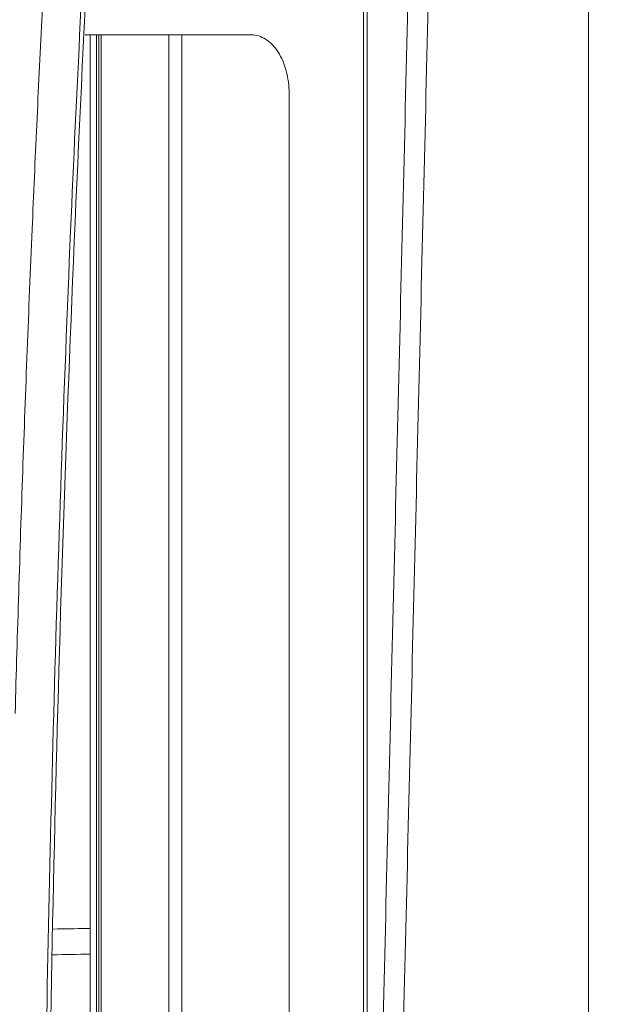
# Model space of a CAD drawing. Header units: millimetres. Extents: x 0 to 594, y 0 to 420.
# Tile 140 of 256: x 203 to 209, y 329 to 339. Entities that reach past the tile are written whole.
import ezdxf

# ---------------------------------------------------------------- set-up
doc = ezdxf.new("R2010")
doc.units = ezdxf.units.MM
doc.layers.add('1', color=7, linetype='Continuous', true_color=0xffffff)
doc.styles.add('Arial Unicode MS', font='txt')
doc.dimstyles.get("Standard").update_dxf_attribs({"dimtxt": 0.18, "dimasz": 0.18, "dimexe": 0.18, "dimexo": 0.0625, "dimgap": 0.09, "dimtad": 0, "dimtih": 1, "dimtoh": 1, "dimdec": 4, "dimzin": 0, "dimdsep": 46, "dimtxsty": 'Standard', "dimcen": 0.09, "dimadec": 0, "dimazin": 0, "dimtfac": 1, "dimtdec": 4, "dimtofl": 0, "dimtmove": 0, "dimatfit": 3, "dimfxl": 0, "dimtolj": 1, "dimtzin": 0, "dimarcsym": 0})

# ---------------------------------------------------------------- blocks, each defined once
blk = doc.blocks.new('_U2')
at = {"layer": '1', "color": 18, "lineweight": 13}
for p, q in [((142.301, 334.479), (142.301, 394.797)), ((368.28, 363.039), (368.28, 394.797)), ((142.301, 392.797), (235.419, 392.797)), ((368.28, 392.797), (275.162, 392.797))]:
    blk.add_line(p, q, dxfattribs=at)
at = {"layer": '1', "color": 18}
for points in [[(142.301, 392.797), (145.801, 393.735), (145.801, 391.859)], [(368.28, 392.797), (364.78, 391.859), (364.78, 393.735)]]:
    blk.add_solid(points, dxfattribs=at)
at = {"layer": '1', "color": 18, "linetype": 'Continuous', "lineweight": 13, "char_height": 2.5, "attachment_point": 7, "line_spacing_factor": 1.047437, "style": 'Arial Unicode MS'}
for s, insert in [('\\fArial Unicode MS|b0|i0;\\W1.0000;4.5', (237.052, 390.919)), ('\\fArial Unicode MS|b0|i0;\\W1.0000; LIFT POINT SPAN', (244.157, 390.919))]:
    blk.add_mtext(s, dxfattribs=dict(at, insert=insert))

msp = doc.modelspace()

# ---------------------------------------------------------------- linework, layer by layer
at = {"layer": '1', "color": 155, "linetype": 'Continuous', "lineweight": 18}
for p, q in [((206.732, 303.366), (206.732, 340.183)), ((203.889, 338.678), (203.889, 327.191))]:
    msp.add_line(p, q, dxfattribs=at)
at = {"layer": '1', "color": 155, "linetype": 'Continuous', "lineweight": 13}
for p, q in [((203.954, 327.191), (203.954, 338.679)), ((204, 338.679), (204, 327.191)), ((204.696, 327.191), (204.696, 338.679)), ((204.829, 338.678), (204.829, 327.191))]:
    msp.add_line(p, q, dxfattribs=at)
at = {"layer": '1', "color": 155, "linetype": 'Continuous', "lineweight": 18}
for points, knots in [([(203.292, 336.68), (203.307, 337.038), (203.323, 337.396), (203.356, 338.112), (203.373, 338.469), (203.409, 339.185), (203.428, 339.542), (203.467, 340.258), (203.487, 340.615), (203.508, 340.973)], [0, 0, 0, 0, 0.25, 0.25, 0.5, 0.5, 0.75, 0.75, 1, 1, 1, 1]), ([(203.903, 302.591), (203.82, 304.022), (203.748, 305.458), (203.616, 308.542), (203.559, 310.199), (203.468, 313.508), (203.434, 315.163), (203.39, 318.469), (203.379, 320.122), (203.379, 323.427), (203.39, 325.08), (203.434, 328.386), (203.468, 330.04), (203.559, 333.35), (203.616, 335.007), (203.748, 338.091), (203.82, 339.526), (203.903, 340.958)], [0, 0, 0, 0, 0.111426, 0.111426, 0.24093, 0.24093, 0.37044, 0.37044, 0.499956, 0.499956, 0.629478, 0.629478, 0.759006, 0.759006, 0.888541, 0.888541, 1, 1, 1, 1]), ([(203.945, 302.594), (203.823, 304.729), (203.623, 308.993), (203.457, 315.389), (203.402, 321.776), (203.457, 328.162), (203.623, 334.557), (203.823, 338.82), (203.945, 340.955)], [0, 0, 0, 0, 0.167201, 0.33373, 0.500044, 0.666348, 0.832848, 1, 1, 1, 1]), ([(203.838, 338.679), (203.931, 338.679), (204.188, 338.679), (204.604, 338.679), (205.082, 338.679), (205.39, 338.679), (205.542, 338.679)], [0, 0, 0, 0, 0.159782, 0.439854, 0.719927, 1, 1, 1, 1]), ([(205.932, 337.999), (205.932, 337.856), (205.932, 337.574), (205.932, 337.162), (205.932, 336.763), (205.932, 336.376), (205.932, 336.002), (205.932, 335.643), (205.932, 335.298), (205.932, 334.969), (205.932, 334.656), (205.932, 334.26), (205.932, 333.806), (205.932, 333.33), (205.932, 333.059), (205.932, 332.935)], [0, 0, 0, 0, 0.0625, 0.125, 0.1875, 0.25, 0.3125, 0.375, 0.4375, 0.5, 0.5625, 0.625, 0.75, 0.875, 1, 1, 1, 1]), ([(203.117, 331.705), (203.129, 332.12), (203.141, 332.535), (203.167, 333.364), (203.194, 334.193), (203.225, 335.022), (203.257, 335.851), (203.274, 336.266), (203.292, 336.68)], [0, 0, 0, 0, 0.25, 0.25, 0.5, 0.75, 0.75, 1, 1, 1, 1]), ([(205.932, 332.935), (205.932, 332.765), (205.932, 332.432), (205.932, 331.957), (205.932, 331.505), (205.932, 331.078), (205.932, 330.675), (205.932, 330.172), (205.932, 329.603), (205.932, 329.017), (205.932, 328.524), (205.932, 328.121), (205.932, 327.912), (205.932, 327.821)], [0, 0, 0, 0, 0.0625, 0.125, 0.1875, 0.25, 0.3125, 0.375, 0.5, 0.625, 0.75, 0.875, 1, 1, 1, 1]), ([(203.51, 329.488), (203.623, 329.49), (203.737, 329.492), (203.862, 329.494), (203.874, 329.494), (203.887, 329.495)], [0, 0, 0, 0, 0.903084, 0.903084, 1, 1, 1, 1])]:
    msp.add_open_spline(points, degree=3, knots=knots, dxfattribs=at)
at = {"layer": '1', "color": 155, "linetype": 'Continuous', "lineweight": 13}
for points, degree in [([(209.007, 340.302), (209.007, 331.698), (209.007, 323.093), (209.007, 314.488)], 3), ([(206.696, 303.366), (206.696, 340.182)], 1), ([(206.77, 323.29), (207.18, 340.166)], 1), ([(207.389, 340.176), (206.98, 323.285)], 1)]:
    msp.add_open_spline(points, degree=degree, dxfattribs=at)
at = {"layer": '1', "color": 155, "linetype": 'Continuous', "lineweight": 18}
for points, degree in [([(203.977, 327.191), (203.977, 338.679)], 1), ([(205.542, 338.679), (205.594, 338.679), (205.697, 338.646), (205.826, 338.512), (205.911, 338.313), (205.932, 338.157), (205.932, 338.079)], 3), ([(205.932, 338.079), (205.932, 338.069), (205.932, 338.059), (205.932, 338.049)], 3), ([(205.932, 338.049), (205.932, 338.032), (205.932, 338.016), (205.932, 337.999)], 3), ([(203.888, 329.23), (203.759, 329.228), (203.63, 329.225), (203.501, 329.223)], 3)]:
    msp.add_open_spline(points, degree=degree, dxfattribs=at)

# ---------------------------------------------------------------- dimensions: what is measured, and where the dimension line sits
at = {"layer": '1', "color": 18, "linetype": 'Continuous', "lineweight": 13}
dim = msp.add_linear_dim(base=(142.301, 392.797), p1=(368.28, 363.039), p2=(142.301, 334.479), text=' <> \\fArial Unicode MS|b0|i0;\\C18;{\\H1.00x;\\fArial Unicode MS|b0|i0; LIFT POINT SPAN\\fArial Unicode MS|b0|i0;}\\C18;', dimstyle='Standard', override={"dimtxt": 2.5, "dimasz": 3.5, "dimexe": 2, "dimexo": 0, "dimgap": 1.5, "dimtih": 1, "dimtoh": 1, "dimdec": 1, "dimlfac": 0.02, "dimzin": 8, "dimdsep": 46, "dimlunit": 2, "dimtxsty": 'Arial Unicode MS', "dimsah": 1, "dimse1": 0, "dimse2": 0, "dimsd1": 0, "dimsd2": 0, "dimclrd": 18, "dimclre": 18, "dimclrt": 18, "dimtol": 0, "dimtm": -0.1, "dimtfac": 1.4, "dimtdec": 2, "dimtofl": 1, "dimtmove": 0, "dimtzin": 8, "dimlwd": 13, "dimlwe": 13}, dxfattribs=at)
dim.commit()
dim.dimension.update_dxf_attribs({"geometry": '_U2', "text_midpoint": (255.29, 392.797), "dimtype": 160})

doc.saveas('drawing.dxf')
